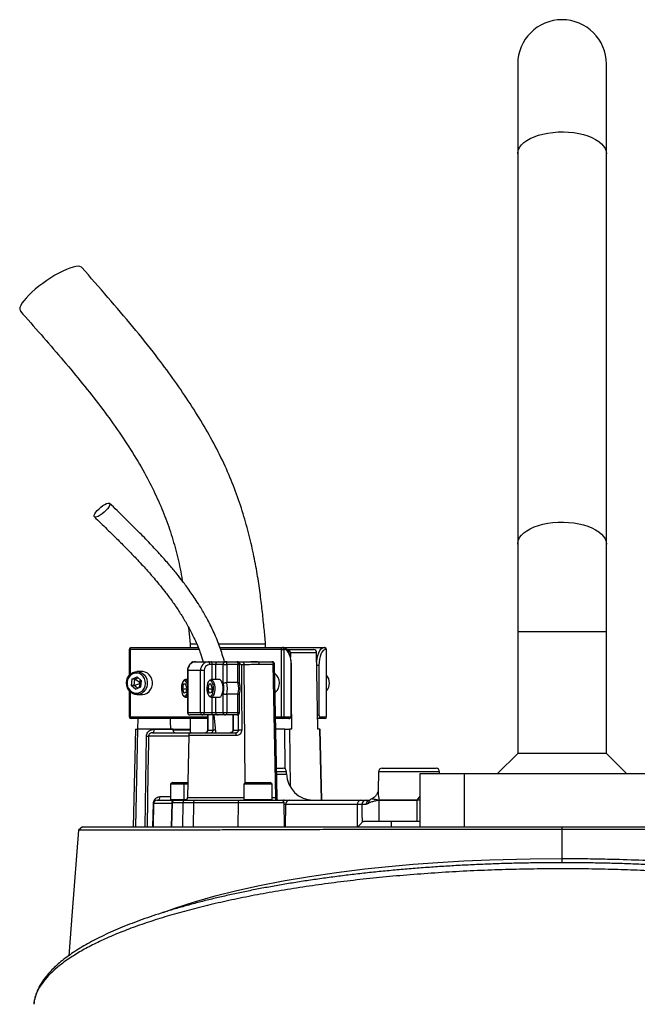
# Model space of a CAD drawing. Header units: millimetres. Extents: x 1339 to 2677, y 253 to 3684.
# Tile 13 of 14: x 1608 to 1956, y 3128 to 3684. Entities that reach past the tile are written whole.
import ezdxf

# ---------------------------------------------------------------- set-up
doc = ezdxf.new("R2010")
doc.units = ezdxf.units.MM

msp = doc.modelspace()

# ---------------------------------------------------------------- linework, layer by layer
at = {"color": 7, "linetype": 'Continuous', "lineweight": 25}
for p, q in [((1888.57, 3658.51), (1888.57, 3607.91)), ((1938.57, 3607.91), (1938.57, 3658.51)), ((1888.57, 3607.91), (1888.57, 3387.91)), ((1938.57, 3387.91), (1938.57, 3607.91)), ((1888.57, 3387.91), (1888.57, 3338.51)), ((1938.57, 3338.51), (1938.57, 3387.91)), ((1702.94, 3341.04), (1703.96, 3331.51)), ((1888.57, 3338.51), (1888.57, 3269.82)), ((1938.57, 3269.82), (1938.57, 3338.51)), ((1703.96, 3331.51), (1703.96, 3329.51)), ((1707.52, 3331.51), (1703.96, 3331.51)), ((1746.46, 3331.51), (1719.93, 3331.51)), ((1746.46, 3329.51), (1746.46, 3331.51)), ((1669.57, 3328.51), (1669.57, 3313.91)), ((1670.57, 3329.51), (1708.41, 3329.51)), ((1720.76, 3329.51), (1755.76, 3329.51)), ((1755.34, 3328.51), (1756.67, 3328.51)), ((1755.34, 3290.51), (1755.34, 3328.51)), ((1755.76, 3329.51), (1756.18, 3329.51)), ((1756.18, 3329.51), (1779.43, 3329.51)), ((1756.67, 3328.51), (1756.67, 3290.51)), ((1757.09, 3328.51), (1756.67, 3328.51)), ((1758.63, 3328.51), (1758.33, 3328.51)), ((1758.63, 3328.51), (1773.42, 3328.51)), ((1760.44, 3326.54), (1760.48, 3324.06)), ((1775.23, 3326.54), (1760.44, 3326.54)), ((1775.91, 3283.51), (1775.23, 3326.54)), ((1779.43, 3329.51), (1779.85, 3329.51)), ((1780.76, 3328.51), (1780.33, 3328.51)), ((1780.76, 3290.51), (1780.76, 3328.51)), ((1780.85, 3290.51), (1780.85, 3328.51)), ((1705.7, 3321.51), (1707.12, 3321.51)), ((1707.12, 3321.51), (1714.3, 3321.51)), ((1714.3, 3321.51), (1715.66, 3321.51)), ((1716.29, 3320.01), (1714.93, 3320.01)), ((1715.66, 3321.51), (1719.65, 3321.51)), ((1718.29, 3320.01), (1716.29, 3320.01)), ((1722.51, 3320.01), (1718.29, 3320.01)), ((1719.65, 3321.51), (1723.87, 3321.51)), ((1722.51, 3309.33), (1722.51, 3320.01)), ((1722.51, 3320.01), (1724.51, 3320.01)), ((1723.87, 3321.51), (1730.22, 3321.51)), ((1724.51, 3320.01), (1724.51, 3309.82)), ((1730.85, 3320.01), (1724.51, 3320.01)), ((1730.22, 3321.51), (1742.12, 3321.51)), ((1730.85, 3309.82), (1730.85, 3320.01)), ((1731.72, 3309.55), (1731.72, 3320.01)), ((1732.02, 3321.22), (1731.91, 3321.24)), ((1733.62, 3321.24), (1732.08, 3321.24)), ((1734.26, 3319.77), (1732.77, 3319.77)), ((1742.12, 3321.51), (1750.05, 3321.51)), ((1750.68, 3320.03), (1742.75, 3320.03)), ((1752.13, 3244.98), (1750.68, 3320.03)), ((1753, 3244.98), (1751.55, 3320.03)), ((1760.89, 3291.51), (1760.89, 3319.51)), ((1760.99, 3291.51), (1760.99, 3319.51)), ((1776.53, 3319.51), (1776.53, 3291.51)), ((1676.77, 3316.01), (1673.9, 3316.01)), ((1702.44, 3316.51), (1702.44, 3293.01)), ((1709.77, 3316.51), (1702.58, 3316.51)), ((1702.58, 3316.51), (1702.58, 3293.01)), ((1711.76, 3316.51), (1709.77, 3316.51)), ((1709.77, 3293.01), (1709.77, 3316.51)), ((1711.76, 3316.51), (1711.76, 3293.01)), ((1671.07, 3311.62), (1670.66, 3308.18)), ((1671.07, 3311.62), (1673.97, 3312.94)), ((1672.76, 3311.62), (1671.07, 3311.62)), ((1672.35, 3308.18), (1672.76, 3311.62)), ((1672.35, 3308.18), (1675.98, 3309.51)), ((1672.76, 3311.62), (1674.56, 3312.44)), ((1675.98, 3309.51), (1672.76, 3311.62)), ((1673.97, 3312.94), (1676.46, 3310.83)), ((1675.14, 3306.98), (1675.98, 3309.51)), ((1675.98, 3309.51), (1675.81, 3311.38)), ((1675.98, 3309.51), (1676.33, 3309.72)), ((1676.26, 3309.17), (1675.98, 3309.51)), ((1676.05, 3307.39), (1676.46, 3310.83)), ((1700.06, 3308.8), (1699.59, 3306.13)), ((1700.36, 3310.93), (1699.94, 3310.4)), ((1700.06, 3308.8), (1701.27, 3309.17)), ((1701.39, 3308.8), (1700.06, 3308.8)), ((1702.01, 3306.88), (1701.27, 3309.17)), ((1702.44, 3311.51), (1701.35, 3311.51)), ((1714.43, 3308.8), (1713.96, 3306.13)), ((1714.73, 3310.93), (1714.31, 3310.4)), ((1714.43, 3308.8), (1715.64, 3309.17)), ((1715.76, 3308.8), (1714.43, 3308.8)), ((1716.38, 3306.88), (1715.64, 3309.17)), ((1720.38, 3311.51), (1715.72, 3311.51)), ((1730.85, 3309.82), (1724.51, 3309.82)), ((1669.57, 3305.1), (1669.57, 3290.51)), ((1673.15, 3306.07), (1670.66, 3308.18)), ((1672.35, 3308.18), (1670.66, 3308.18)), ((1674.25, 3306.57), (1672.35, 3308.18)), ((1673.15, 3306.07), (1676.05, 3307.39)), ((1673.9, 3303.01), (1676.77, 3303.01)), ((1699.59, 3306.13), (1700.34, 3303.84)), ((1701.88, 3306.13), (1699.59, 3306.13)), ((1701.55, 3304.21), (1700.34, 3303.84)), ((1702.01, 3306.88), (1701.55, 3304.21)), ((1713.96, 3306.13), (1714.71, 3303.84)), ((1716.25, 3306.13), (1713.96, 3306.13)), ((1715.92, 3304.21), (1714.71, 3303.84)), ((1716.38, 3306.88), (1715.92, 3304.21)), ((1722.51, 3293.01), (1722.51, 3303.68)), ((1730.85, 3303.19), (1724.51, 3303.19)), ((1724.51, 3303.19), (1724.51, 3293.01)), ((1730.85, 3293.01), (1730.85, 3303.19)), ((1731.72, 3293.01), (1731.72, 3303.46)), ((1699.94, 3302.61), (1700.36, 3302.08)), ((1701.35, 3301.51), (1702.44, 3301.51)), ((1714.31, 3302.61), (1714.73, 3302.08)), ((1715.72, 3301.51), (1720.38, 3301.51)), ((1702.58, 3293.01), (1709.77, 3293.01)), ((1709.77, 3293.01), (1711.76, 3293.01)), ((1711.76, 3293.01), (1716.29, 3293.01)), ((1716.29, 3293.01), (1718.29, 3293.01)), ((1718.29, 3293.01), (1722.51, 3293.01)), ((1722.51, 3293.01), (1724.51, 3293.01)), ((1724.51, 3293.01), (1730.85, 3293.01)), ((1760.99, 3292.01), (1761.12, 3283.51)), ((1713.74, 3289.51), (1670.57, 3289.51)), ((1674.5, 3283.51), (1674.6, 3289.51)), ((1711.13, 3291.51), (1703.94, 3291.51)), ((1703.96, 3289.51), (1703.96, 3281.51)), ((1715.66, 3291.51), (1711.13, 3291.51)), ((1713.75, 3291.51), (1713.69, 3283.02)), ((1719.65, 3291.51), (1715.66, 3291.51)), ((1723.87, 3291.51), (1719.65, 3291.51)), ((1730.22, 3291.51), (1723.87, 3291.51)), ((1728.02, 3291.51), (1728.02, 3283.01)), ((1755.76, 3289.51), (1752.14, 3289.51)), ((1755.34, 3290.51), (1756.67, 3290.51)), ((1759.56, 3289.51), (1755.76, 3289.51)), ((1756.67, 3290.51), (1760.47, 3290.51)), ((1776.05, 3289.51), (1775.82, 3289.51)), ((1779.85, 3289.51), (1776.05, 3289.51)), ((1776.95, 3290.51), (1780.76, 3290.51)), ((1673.14, 3283.51), (1671.86, 3228.51)), ((1674.29, 3283.51), (1673.02, 3228.51)), ((1673.14, 3283.51), (1674.29, 3283.51)), ((1694.31, 3283.51), (1674.29, 3283.51)), ((1682.75, 3281.51), (1704.61, 3281.51)), ((1683.59, 3283.47), (1694.31, 3283.47)), ((1694.27, 3281.63), (1694.27, 3281.51)), ((1694.31, 3283.51), (1694.31, 3283.47)), ((1694.32, 3283.14), (1703.96, 3283.14)), ((1696.78, 3281.51), (1696.78, 3281.63)), ((1697.76, 3281.63), (1697.76, 3281.51)), ((1703.09, 3281.63), (1703.09, 3281.51)), ((1704.61, 3281.51), (1729.63, 3281.51)), ((1705.98, 3281.51), (1705.98, 3281.63)), ((1706.21, 3281.63), (1706.21, 3281.51)), ((1713.83, 3283.01), (1716.82, 3283.01)), ((1728.16, 3283.01), (1731.15, 3283.01)), ((1757.29, 3283.51), (1752.25, 3283.51)), ((1757.29, 3283.51), (1759.94, 3283.51)), ((1761.12, 3283.51), (1759.94, 3283.51)), ((1777.09, 3283.51), (1775.91, 3283.51)), ((1777.09, 3283.51), (1777.28, 3283.51)), ((1778.21, 3243.51), (1777.28, 3283.51)), ((1678.46, 3228.51), (1679.29, 3279.54)), ((1703.11, 3280.03), (1702.5, 3244.98)), ((1888.57, 3269.82), (1877.26, 3258.51)), ((1938.57, 3269.82), (1888.57, 3269.82)), ((1949.88, 3258.51), (1938.57, 3269.82)), ((1752.68, 3261.51), (1756.29, 3261.51)), ((1758.31, 3258.24), (1758.29, 3259.54)), ((1810.1, 3259.54), (1809.92, 3249.08)), ((1812.1, 3261.51), (1842.54, 3261.51)), ((1833.57, 3228.51), (1833.57, 3258.51)), ((1833.57, 3258.51), (1858.57, 3258.51)), ((1844.56, 3258.51), (1844.54, 3259.54)), ((1858.57, 3228.51), (1858.57, 3258.51)), ((1858.57, 3258.51), (1968.57, 3258.51)), ((1693.91, 3253.51), (1692.91, 3252.51)), ((1693.91, 3253.51), (1701.3, 3253.51)), ((1701.3, 3253.51), (1700.3, 3252.51)), ((1701.3, 3253.51), (1702.64, 3253.51)), ((1735.11, 3253.51), (1734.11, 3252.51)), ((1735.11, 3253.51), (1749.11, 3253.51)), ((1750.11, 3252.51), (1749.11, 3253.51)), ((1692.91, 3252.51), (1692.91, 3243.91)), ((1700.3, 3252.51), (1692.91, 3252.51)), ((1700.3, 3252.51), (1700.3, 3243.91)), ((1702.63, 3252.51), (1700.3, 3252.51)), ((1734.11, 3252.51), (1734.11, 3243.91)), ((1750.11, 3252.51), (1734.11, 3252.51)), ((1750.11, 3243.91), (1750.11, 3252.51)), ((1685.34, 3243.51), (1695.2, 3243.51)), ((1693.54, 3242.03), (1693.3, 3228.51)), ((1693.72, 3242.03), (1693.49, 3228.51)), ((1699.76, 3242.03), (1693.72, 3242.03)), ((1695.04, 3243.51), (1695.2, 3243.51)), ((1695.2, 3243.51), (1701.25, 3243.51)), ((1699.76, 3242.03), (1699.53, 3228.51)), ((1705.75, 3242.03), (1699.76, 3242.03)), ((1701.25, 3243.51), (1706.89, 3243.51)), ((1705.75, 3242.03), (1705.57, 3228.51)), ((1730.96, 3242.03), (1705.75, 3242.03)), ((1706.89, 3243.51), (1732.1, 3243.51)), ((1730.96, 3242.03), (1730.79, 3228.51)), ((1732.1, 3243.51), (1755.38, 3243.51)), ((1755.38, 3243.51), (1756.91, 3243.51)), ((1757.11, 3228.51), (1756.88, 3242.03)), ((1760.12, 3243.51), (1799.99, 3243.51)), ((1803.15, 3243.51), (1805.18, 3243.51)), ((1805.13, 3243.46), (1805.17, 3243.5)), ((1806.29, 3244.19), (1806.32, 3244.21)), ((1810.41, 3243.53), (1810.42, 3243.53)), ((1810.42, 3243.48), (1810.41, 3243.48)), ((1810.42, 3243.53), (1831.85, 3243.53)), ((1831.85, 3243.48), (1810.42, 3243.48)), ((1810.42, 3231.51), (1810.42, 3243.48)), ((1831.85, 3243.53), (1831.86, 3243.53)), ((1831.85, 3231.51), (1831.85, 3243.48)), ((1831.86, 3243.48), (1831.85, 3243.48)), ((1682.95, 3228.51), (1683.18, 3241.54)), ((1683.34, 3241.54), (1683.11, 3228.51)), ((1757.71, 3241.05), (1757.4, 3228.51)), ((1798.2, 3241.05), (1757.71, 3241.05)), ((1798.3, 3228.51), (1798.2, 3241.05)), ((1803.03, 3241.01), (1800.73, 3241.01)), ((1804.41, 3241.62), (1803.03, 3241.01)), ((1810.42, 3231.51), (1801.64, 3231.51)), ((1831.85, 3231.51), (1810.42, 3231.51)), ((1817.32, 3231.51), (1817.32, 3228.51)), ((1833.57, 3231.51), (1831.85, 3231.51)), ((1833.57, 3228.51), (1858.57, 3228.51)), ((1858.57, 3228.51), (1968.57, 3228.51)), ((1913.57, 3226.97), (1913.57, 3228.51)), ((1913.57, 3210.6), (1913.57, 3226.97)), ((1615.75, 3128.51), (1615.73, 3128.4))]:
    msp.add_line(p, q, dxfattribs=at)
at = {"color": 1, "linetype": 'Continuous', "lineweight": 25}
for p, q in [((1888.57, 3338.51), (1938.57, 3338.51)), ((1669.57, 3328.51), (1670.14, 3328.51)), ((1708.82, 3328.51), (1670.14, 3328.51)), ((1670.14, 3328.51), (1670.14, 3314.51)), ((1755.34, 3328.51), (1721.07, 3328.51)), ((1780.76, 3328.51), (1780.85, 3328.51)), ((1716.29, 3311.51), (1716.29, 3320.01)), ((1718.29, 3320.01), (1718.29, 3311.51)), ((1730.85, 3320.01), (1731.72, 3320.01)), ((1734.26, 3319.77), (1734.75, 3253.14)), ((1760.89, 3319.51), (1760.99, 3319.51)), ((1775.34, 3319.51), (1776.53, 3319.51)), ((1702.58, 3316.51), (1702.44, 3316.51)), ((1670.14, 3304.5), (1670.14, 3290.51)), ((1716.29, 3293.01), (1716.29, 3301.51)), ((1718.29, 3301.51), (1718.29, 3293.01)), ((1702.44, 3293.01), (1702.58, 3293.01)), ((1730.85, 3293.01), (1731.72, 3293.01)), ((1731.15, 3283.01), (1731.09, 3291.82)), ((1669.57, 3290.51), (1670.14, 3290.51)), ((1670.14, 3290.51), (1713.74, 3290.51)), ((1713.89, 3291.51), (1713.83, 3283.01)), ((1716.82, 3283.01), (1716.82, 3291.51)), ((1728.16, 3291.51), (1728.16, 3283.01)), ((1752.12, 3290.51), (1755.34, 3290.51)), ((1760.89, 3291.51), (1760.99, 3291.51)), ((1775.79, 3291.51), (1776.53, 3291.51)), ((1780.76, 3290.51), (1780.85, 3290.51)), ((1694.28, 3283.47), (1703.96, 3283.47)), ((1718.14, 3283.01), (1716.82, 3283.01)), ((1728.16, 3283.01), (1728.02, 3283.01)), ((1757.48, 3261.12), (1757.29, 3283.51)), ((1759.94, 3283.51), (1760.22, 3251.19)), ((1778.02, 3243.51), (1777.09, 3283.51)), ((1703.1, 3279.54), (1680.44, 3279.54)), ((1729.95, 3280.03), (1703.11, 3280.03)), ((1758.29, 3259.54), (1752.72, 3259.54)), ((1844.54, 3259.54), (1810.1, 3259.54)), ((1752.74, 3258.24), (1758.31, 3258.24)), ((1687.01, 3245.47), (1692.91, 3245.47)), ((1692.91, 3243.91), (1700.3, 3243.91)), ((1693.72, 3242.03), (1693.54, 3242.03)), ((1700.3, 3243.91), (1702.02, 3243.91)), ((1702.5, 3244.98), (1734.11, 3244.98)), ((1756.88, 3242.03), (1730.96, 3242.03)), ((1734.11, 3243.91), (1750.11, 3243.91)), ((1750.11, 3244.98), (1752.13, 3244.98)), ((1831.86, 3243.53), (1833.57, 3245.81)), ((1831.86, 3243.53), (1833.57, 3243.62)), ((1693.53, 3241.54), (1683.34, 3241.54)), ((1757.71, 3241.05), (1756.89, 3241.03))]:
    msp.add_line(p, q, dxfattribs=at)
at = {"color": 1, "linetype": 'Continuous', "lineweight": 25, "flags": 128}
for points in [[(1888.57, 3607.91), (1888.61, 3608.64), (1888.96, 3610.09), (1889.66, 3611.51), (1890.69, 3612.89), (1892.04, 3614.19), (1893.7, 3615.4), (1895.63, 3616.51), (1897.82, 3617.5), (1900.22, 3618.35), (1902.82, 3619.06), (1905.56, 3619.61), (1908.42, 3619.99), (1911.35, 3620.21), (1914.31, 3620.25), (1917.26, 3620.12), (1920.16, 3619.82), (1922.96, 3619.35), (1925.64, 3618.72), (1928.14, 3617.94), (1930.44, 3617.02), (1932.51, 3615.97), (1934.3, 3614.81), (1935.81, 3613.55), (1937, 3612.21), (1937.87, 3610.81), (1938.39, 3609.37), (1938.57, 3607.91)], [(1888.57, 3387.91), (1888.61, 3388.64), (1888.96, 3390.09), (1889.66, 3391.51), (1890.69, 3392.89), (1892.04, 3394.19), (1893.7, 3395.4), (1895.63, 3396.51), (1897.82, 3397.5), (1900.22, 3398.35), (1902.82, 3399.06), (1905.56, 3399.61), (1908.42, 3399.99), (1911.35, 3400.21), (1914.31, 3400.25), (1917.26, 3400.12), (1920.16, 3399.82), (1922.96, 3399.35), (1925.64, 3398.72), (1928.14, 3397.94), (1930.44, 3397.02), (1932.51, 3395.97), (1934.3, 3394.81), (1935.81, 3393.55), (1937, 3392.21), (1937.87, 3390.81), (1938.39, 3389.37), (1938.57, 3387.91)], [(1775.31, 3321.74), (1775.52, 3323.33), (1775.91, 3325.06), (1776.44, 3326.58), (1777.08, 3327.82), (1777.81, 3328.74), (1778.6, 3329.31), (1779.43, 3329.51)], [(1733.62, 3321.24), (1733.75, 3321.21), (1733.88, 3321.11), (1734.01, 3320.94), (1734.11, 3320.7), (1734.19, 3320.42), (1734.24, 3320.1), (1734.26, 3319.77)], [(1776.05, 3289.51), (1775.88, 3289.54), (1775.82, 3289.58)], [(1688.77, 3180.17), (1695.36, 3182.59), (1706.34, 3186.15), (1718.09, 3189.52), (1730.14, 3192.57), (1742.94, 3195.42), (1756.41, 3198.04), (1771.11, 3200.52), (1786.44, 3202.75), (1802.31, 3204.7), (1815.78, 3206.11), (1829.55, 3207.33), (1843.55, 3208.36), (1858.17, 3209.22), (1872.95, 3209.87), (1887.85, 3210.31), (1895.58, 3210.46), (1913.57, 3210.6), (1913.57, 3210.6), (1913.57, 3210.6)]]:
    msp.add_lwpolyline(points, dxfattribs=at)
at = {"color": 7, "linetype": 'Continuous', "lineweight": 25, "flags": 128}
for points in [[(1642.83, 3543.8), (1642.57, 3544.04), (1641.81, 3544.37), (1640.77, 3544.48), (1639.46, 3544.37), (1637.92, 3544.04), (1636.17, 3543.49), (1634.23, 3542.74), (1632.15, 3541.8), (1629.95, 3540.68), (1627.67, 3539.4), (1625.36, 3537.99), (1623.05, 3536.47), (1620.79, 3534.86), (1618.6, 3533.2), (1616.53, 3531.51), (1614.62, 3529.81), (1612.89, 3528.15), (1611.38, 3526.54), (1610.11, 3525.02), (1609.1, 3523.61), (1608.38, 3522.33), (1607.95, 3521.21), (1607.82, 3520.27), (1607.99, 3519.52), (1608.19, 3519.21)], [(1650.5, 3403.02), (1650.01, 3403.14), (1649.79, 3403.51), (1649.85, 3404.1), (1650.18, 3404.87), (1650.77, 3405.78), (1651.58, 3406.77), (1652.55, 3407.77), (1653.63, 3408.72), (1654.75, 3409.57), (1655.84, 3410.26), (1656.82, 3410.74), (1657.64, 3410.99), (1658.25, 3410.99), (1658.61, 3410.74), (1658.69, 3410.26), (1658.49, 3409.57), (1658.03, 3408.72), (1657.33, 3407.77), (1656.43, 3406.77), (1655.39, 3405.78), (1654.28, 3404.87), (1653.17, 3404.1), (1652.13, 3403.51), (1651.22, 3403.14), (1650.5, 3403.02)], [(1670.14, 3328.51), (1670.15, 3328.7), (1670.18, 3328.89), (1670.22, 3329.06), (1670.27, 3329.21), (1670.33, 3329.34), (1670.41, 3329.43), (1670.48, 3329.49), (1670.57, 3329.51)], [(1755.34, 3328.51), (1755.35, 3328.7), (1755.37, 3328.89), (1755.41, 3329.06), (1755.46, 3329.21), (1755.53, 3329.34), (1755.6, 3329.43), (1755.68, 3329.49), (1755.76, 3329.51)], [(1760.89, 3319.51), (1760.82, 3321.26), (1760.6, 3322.95), (1760.25, 3324.51), (1759.78, 3325.87), (1759.2, 3326.99), (1758.54, 3327.82), (1757.83, 3328.33), (1757.09, 3328.51)], [(1780.33, 3328.51), (1779.59, 3328.33), (1778.88, 3327.82), (1778.22, 3326.99), (1777.64, 3325.87), (1777.17, 3324.51), (1776.82, 3322.95), (1776.6, 3321.26), (1776.53, 3319.51)], [(1714.93, 3320.01), (1714.92, 3320.3), (1714.89, 3320.58), (1714.83, 3320.84), (1714.75, 3321.07), (1714.65, 3321.25), (1714.54, 3321.39), (1714.42, 3321.48), (1714.3, 3321.51)], [(1716.29, 3320.01), (1716.28, 3320.3), (1716.24, 3320.58), (1716.19, 3320.84), (1716.11, 3321.07), (1716.01, 3321.25), (1715.9, 3321.39), (1715.78, 3321.48), (1715.66, 3321.51)], [(1723.87, 3321.51), (1724, 3321.48), (1724.11, 3321.39), (1724.22, 3321.25), (1724.32, 3321.07), (1724.4, 3320.84), (1724.46, 3320.58), (1724.49, 3320.3), (1724.51, 3320.01)], [(1730.22, 3321.51), (1730.34, 3321.48), (1730.46, 3321.39), (1730.57, 3321.25), (1730.66, 3321.07), (1730.74, 3320.84), (1730.8, 3320.58), (1730.84, 3320.3), (1730.85, 3320.01)], [(1732.77, 3319.77), (1732.79, 3316.77), (1732.88, 3304.77), (1733.04, 3283.03)], [(1742.12, 3321.51), (1742.24, 3321.48), (1742.36, 3321.39), (1742.46, 3321.26), (1742.56, 3321.08), (1742.64, 3320.85), (1742.7, 3320.6), (1742.74, 3320.32), (1742.75, 3320.03)], [(1750.05, 3321.51), (1750.17, 3321.48), (1750.29, 3321.39), (1750.4, 3321.26), (1750.49, 3321.08), (1750.57, 3320.85), (1750.63, 3320.6), (1750.67, 3320.32), (1750.68, 3320.03)], [(1671.65, 3315.51), (1672.97, 3315.92), (1674.33, 3315.99), (1675.68, 3315.7), (1676.92, 3315.08), (1678.01, 3314.16), (1678.87, 3312.99), (1679.47, 3311.63), (1679.76, 3310.16), (1679.74, 3308.65), (1679.4, 3307.19), (1678.77, 3305.85), (1677.88, 3304.71), (1676.77, 3303.83), (1675.5, 3303.25), (1674.15, 3303.01), (1672.79, 3303.12), (1671.48, 3303.58), (1670.31, 3304.35), (1669.33, 3305.4), (1668.59, 3306.68), (1668.15, 3308.1), (1668.01, 3309.61), (1668.19, 3311.1), (1668.68, 3312.51), (1669.45, 3313.76), (1670.45, 3314.78), (1671.65, 3315.51)], [(1671.59, 3314.77), (1670.46, 3314.07), (1669.53, 3313.07), (1668.85, 3311.86), (1668.47, 3310.49), (1668.41, 3309.06), (1668.67, 3307.66), (1669.24, 3306.38), (1670.08, 3305.29), (1671.14, 3304.47), (1672.35, 3303.96), (1673.64, 3303.81), (1674.92, 3304.01), (1676.12, 3304.55), (1677.15, 3305.41), (1677.96, 3306.52), (1678.5, 3307.82), (1678.72, 3309.23), (1678.62, 3310.66), (1678.2, 3312.01), (1677.49, 3313.2), (1676.54, 3314.17), (1675.39, 3314.84), (1674.13, 3315.17), (1672.84, 3315.15), (1671.59, 3314.77)], [(1676.77, 3303.01), (1677.02, 3303.01), (1678.38, 3303.25), (1679.64, 3303.83), (1680.75, 3304.71), (1681.64, 3305.85), (1682.28, 3307.19), (1682.61, 3308.65), (1682.63, 3310.16), (1682.34, 3311.63), (1681.74, 3312.99), (1680.88, 3314.16), (1679.8, 3315.08), (1678.55, 3315.7), (1677.21, 3315.99), (1676.77, 3316.01)], [(1702.44, 3308.58), (1702.17, 3309.5), (1701.75, 3310.29), (1701.26, 3310.77), (1700.74, 3310.9), (1700.22, 3310.68), (1699.74, 3310.12), (1699.36, 3309.27), (1699.09, 3308.19), (1698.96, 3306.98), (1698.97, 3305.73), (1699.14, 3304.54), (1699.44, 3303.51), (1699.85, 3302.72), (1700.34, 3302.24), (1700.87, 3302.11), (1701.39, 3302.33), (1701.86, 3302.89), (1702.25, 3303.74), (1702.44, 3304.43)], [(1716.89, 3304.82), (1717.02, 3306.03), (1717, 3307.29), (1716.84, 3308.47), (1716.53, 3309.5), (1716.12, 3310.29), (1715.63, 3310.77), (1715.11, 3310.9), (1714.59, 3310.68), (1714.11, 3310.12), (1713.73, 3309.27), (1713.46, 3308.19), (1713.32, 3306.98), (1713.34, 3305.73), (1713.51, 3304.54), (1713.81, 3303.51), (1714.22, 3302.72), (1714.71, 3302.24), (1715.24, 3302.11), (1715.76, 3302.33), (1716.23, 3302.89), (1716.62, 3303.74), (1716.89, 3304.82)], [(1714.73, 3310.93), (1715.25, 3311.38), (1715.83, 3311.5), (1716.39, 3311.24), (1716.91, 3310.64), (1717.33, 3309.73), (1717.64, 3308.57), (1717.81, 3307.27), (1717.81, 3305.91), (1717.67, 3304.59)], [(1722.34, 3304.59), (1722.48, 3305.91), (1722.47, 3307.27), (1722.31, 3308.57), (1722, 3309.73), (1721.57, 3310.64), (1721.06, 3311.24), (1720.49, 3311.5), (1720.38, 3311.51)], [(1717.67, 3304.59), (1717.38, 3303.42), (1716.96, 3302.47), (1716.46, 3301.82), (1715.9, 3301.52), (1715.32, 3301.59), (1714.78, 3302.03), (1714.73, 3302.08)], [(1720.38, 3301.51), (1720.56, 3301.52), (1721.13, 3301.82), (1721.63, 3302.47), (1722.05, 3303.42), (1722.34, 3304.59)], [(1702.44, 3302.23), (1702.09, 3301.82), (1701.53, 3301.52), (1700.95, 3301.59), (1700.41, 3302.03), (1700.36, 3302.08)], [(1711.76, 3293.01), (1711.75, 3292.71), (1711.71, 3292.43), (1711.65, 3292.17), (1711.58, 3291.94), (1711.48, 3291.76), (1711.37, 3291.62), (1711.25, 3291.53), (1711.13, 3291.51)], [(1716.29, 3293.01), (1716.28, 3292.71), (1716.24, 3292.43), (1716.19, 3292.17), (1716.11, 3291.94), (1716.01, 3291.76), (1715.9, 3291.62), (1715.78, 3291.53), (1715.66, 3291.51)], [(1724.51, 3293.01), (1724.49, 3292.71), (1724.46, 3292.43), (1724.4, 3292.17), (1724.32, 3291.94), (1724.22, 3291.76), (1724.11, 3291.62), (1724, 3291.53), (1723.87, 3291.51)], [(1730.85, 3293.01), (1730.84, 3292.71), (1730.8, 3292.43), (1730.74, 3292.17), (1730.66, 3291.94), (1730.57, 3291.76), (1730.46, 3291.62), (1730.34, 3291.53), (1730.22, 3291.51)], [(1670.57, 3289.51), (1670.48, 3289.52), (1670.41, 3289.58), (1670.33, 3289.67), (1670.27, 3289.8), (1670.22, 3289.95), (1670.18, 3290.12), (1670.15, 3290.31), (1670.14, 3290.51)], [(1692.95, 3283.51), (1692.87, 3287.92), (1692.84, 3289.51)], [(1755.76, 3289.51), (1755.68, 3289.52), (1755.6, 3289.58), (1755.53, 3289.67), (1755.46, 3289.8), (1755.41, 3289.95), (1755.37, 3290.12), (1755.35, 3290.31), (1755.34, 3290.51)], [(1760.47, 3290.51), (1760.55, 3290.52), (1760.63, 3290.58), (1760.7, 3290.67), (1760.77, 3290.8), (1760.82, 3290.95), (1760.86, 3291.12), (1760.88, 3291.31), (1760.89, 3291.51)], [(1776.53, 3291.51), (1776.54, 3291.31), (1776.56, 3291.12), (1776.6, 3290.95), (1776.65, 3290.8), (1776.72, 3290.67), (1776.79, 3290.58), (1776.87, 3290.52), (1776.95, 3290.51)], [(1683.59, 3283.47), (1683.57, 3283.09), (1683.52, 3282.72), (1683.44, 3282.38), (1683.34, 3282.08), (1683.21, 3281.84), (1683.07, 3281.65), (1682.91, 3281.54), (1682.75, 3281.51)], [(1680.44, 3279.54), (1680.37, 3275.54), (1680.11, 3259.54), (1679.61, 3228.51)], [(1800.73, 3241.01), (1800.78, 3236.1), (1800.83, 3231)], [(1640.92, 3226.51), (1637.38, 3180.69), (1635.46, 3155.8)], [(1643.24, 3228.51), (1642.08, 3227.51), (1640.92, 3226.51)]]:
    msp.add_lwpolyline(points, dxfattribs=at)
at = {"color": 7, "linetype": 'Continuous', "lineweight": 25}
for centre, radius, start, end in [((1913.57, 3658.51), 25, 0, 180), ((1670.57, 3328.51), 1, 90, 180), ((1755.71, 3328.55), 0.956, 357.3199, 87.0565), ((1756.13, 3328.55), 0.956, 357.319, 87.0574), ((1758.53, 3326.6), 1.91, 358.2592, 87.1108), ((1773.32, 3326.6), 1.91, 358.259, 87.111), ((1779.38, 3328.55), 0.956, 357.3199, 87.0565), ((1779.85, 3328.51), 1, 0, 90), ((1779.8, 3328.55), 0.956, 357.3199, 87.0574), ((1707.36, 3316.73), 4.78, 92.955, 182.6739), ((1705.7, 3320.01), 1.5, 90, 161.7131), ((1714.55, 3316.73), 4.78, 92.9548, 182.6739), ((1715.11, 3316.66), 3.35, 92.9482, 182.6789), ((1719.72, 3320.07), 1.44, 92.9548, 182.6775), ((1723.95, 3320.07), 1.44, 92.9554, 182.6769), ((1730.22, 3320.01), 1.5, 0, 90), ((1750.05, 3320.01), 1.5, 1.106, 90), ((1747.44, 3309.5), 6.85, 310.1438, 52.0683), ((1701.36, 3310.29), 1.19, 24.5787, 147.3201), ((1713.43, 3306.51), 9.52, 342.7102, 17.2898), ((1711.87, 3306.51), 13.07, 345.2947, 14.7053), ((1718.21, 3306.51), 13.07, 345.2947, 14.7053), ((1775.46, 3309.51), 6.96, 320.7643, 39.2357), ((1703.94, 3293.01), 1.5, 180, 270), ((1704.02, 3292.94), 1.43, 177.3265, 267.0502), ((1711.2, 3292.94), 1.43, 177.3265, 267.0502), ((1719.72, 3292.94), 1.43, 177.3259, 267.0508), ((1723.95, 3292.94), 1.43, 177.3265, 267.0502), ((1730.22, 3293.01), 1.5, 270, 0), ((1670.57, 3290.51), 1, 180, 270), ((1755.71, 3290.46), 0.957, 272.9515, 2.6721), ((1759.51, 3290.46), 0.957, 272.9515, 2.6721), ((1776, 3290.46), 0.957, 272.9506, 2.6721), ((1779.85, 3290.51), 1, 270, 0), ((1779.8, 3290.46), 0.957, 272.9506, 2.6721), ((1704.61, 3280.01), 1.5, 90, 179), ((1728, 3280.38), 1.98, 349.9379, 34.6806), ((1732.97, 3220.23), 62.8, 89.9307, 91.6573), ((1679.86, 3307.73), 28.19, 268.8386, 271.1614), ((1756.29, 3259.51), 2, 1, 90), ((1812.1, 3259.51), 2, 90, 179), ((1842.54, 3259.51), 2, 1, 90), ((1773.31, 3258.51), 15, 181, 270), ((1685.34, 3241.51), 2, 90, 179), ((1685.16, 3245.35), 1.85, 275.411, 3.735), ((1693.31, 3243.91), 0.4, 180, 270), ((1695.04, 3242.01), 1.5, 90, 179), ((1695.21, 3242.02), 1.49, 90.3472, 179.372), ((1701.25, 3242.02), 1.49, 90.3477, 179.3708), ((1700.7, 3243.91), 0.4, 180, 270), ((1701, 3245.01), 1.5, 270, 359), ((1707.09, 3242.17), 1.35, 98.8875, 186.0352), ((1726.07, 3243.48), 2.5, 179, 180), ((1732.35, 3243.48), 3.65, 179.3056, 179.99), ((1732.31, 3242.17), 1.35, 98.8875, 186.0352), ((1734.51, 3243.91), 0.4, 180, 270), ((1749.71, 3243.91), 0.4, 270, 0), ((1755.38, 3242.01), 1.5, 1, 90), ((1760.17, 3241.05), 2.45, 91.0574, 180.0668), ((1800.41, 3241.33), 2.22, 100.9135, 187.1413), ((1803.19, 3241.05), 2.46, 91.0084, 180.9789), ((1813.04, 3243.52), 2.63, 179.8666, 180.8182), ((1813.11, 3243.48), 2.7, 179.0477, 179.9739), ((1819.31, 3243.48), 12.54, 0.0275, 0.2269), ((1822.94, 3243.96), 8.94, 356.9175, 357.1976), ((1683.26, 3245.42), 3.88, 268.8144, 271.1856)]:
    msp.add_arc(centre, radius, start, end, dxfattribs=at)
at = {"color": 1, "linetype": 'Continuous', "lineweight": 25}
for centre, radius, start, end in [((1705.74, 3320.14), 1.37, 91.5951, 160.7575), ((1751.16, 3305.72), 14.32, 88.4563, 91.9223), ((1713.8, 3283.61), 0.604, 258.9398, 272.3195), ((1752.61, 3230.31), 14.67, 88.4827, 91.8644), ((1756.93, 3242.13), 1.37, 90.8363, 123.5459), ((1805.5, 3241.04), 2.47, 97.5835, 180.8957), ((1806.7, 3241.78), 2.3, 133.1188, 183.9919)]:
    msp.add_arc(centre, radius, start, end, dxfattribs=at)
at = {"color": 7, "linetype": 'Continuous', "lineweight": 25}
msp.add_ellipse((1751.99, 3245.01), major_axis=(-0.05, 1.5), ratio=0.095736, start_param=3.138413, end_param=4.691756, dxfattribs=at)
for points, knots in [([(1746.46, 3331.51), (1746.19, 3334.38), (1745.62, 3340.32), (1744.67, 3349.55), (1743.5, 3359.4), (1741.98, 3369.95), (1739.93, 3381.14), (1737.24, 3392.93), (1733.83, 3405.18), (1729.6, 3417.77), (1724.36, 3430.52), (1718.1, 3443.31), (1710.89, 3456.08), (1702.89, 3468.8), (1694.16, 3481.46), (1683.75, 3495.42), (1671.54, 3510.63), (1657.46, 3527.16), (1647.77, 3538.19), (1642.84, 3543.8)], [0, 0, 0, 0, 0.035033, 0.072491, 0.112581, 0.155605, 0.201983, 0.250951, 0.302911, 0.357303, 0.413504, 0.472423, 0.533129, 0.5956, 0.659785, 0.725638, 0.814225, 0.905507, 1, 1, 1, 1]), ([(1608.19, 3519.21), (1612.09, 3514.79), (1619.79, 3506.05), (1631.1, 3492.99), (1641.93, 3480.05), (1652.16, 3467.18), (1661.67, 3454.29), (1670.38, 3441.33), (1677.86, 3428.77), (1684.13, 3416.67), (1689.21, 3405.07), (1693.39, 3393.35), (1696.68, 3381.41), (1698.61, 3372.66), (1699.35, 3367.87), (1699.45, 3367.2)], [0, 0, 0, 0, 0.099761, 0.19744, 0.292618, 0.385025, 0.474683, 0.561744, 0.646264, 0.71788, 0.787169, 0.854645, 0.921519, 0.988919, 1, 1, 1, 1]), ([(1723.31, 3321.43), (1722.48, 3324.22), (1720.81, 3329.84), (1717.56, 3337.65), (1714.09, 3344.71), (1710.88, 3350.42), (1708.06, 3354.99), (1705.69, 3358.59), (1703.56, 3361.65), (1701.62, 3364.34), (1699.3, 3367.43), (1696.23, 3371.33), (1692.11, 3376.29), (1687.11, 3381.96), (1681.23, 3388.28), (1674.45, 3395.24), (1666.79, 3402.84), (1661.37, 3408.09), (1658.53, 3410.84)], [0, 0, 0, 0, 0.075997, 0.152796, 0.221926, 0.28324, 0.326589, 0.364842, 0.39805, 0.426276, 0.453719, 0.501609, 0.559707, 0.627911, 0.706081, 0.794117, 0.892055, 1, 1, 1, 1]), ([(1649.94, 3403.2), (1652.29, 3400.92), (1656.74, 3396.61), (1663.02, 3390.46), (1668.5, 3384.94), (1672.93, 3380.34), (1676.43, 3376.6), (1679.11, 3373.66), (1681.44, 3371.04), (1683.81, 3368.3), (1686.52, 3365.06), (1689.77, 3361.01), (1693.39, 3356.2), (1697.01, 3350.99), (1700.51, 3345.46), (1703.8, 3339.67), (1706.97, 3333.2), (1709.56, 3327.09), (1710.81, 3323.03), (1711.29, 3321.46)], [0, 0, 0, 0, 0.096193, 0.182401, 0.258584, 0.324759, 0.369771, 0.408666, 0.441468, 0.472197, 0.514497, 0.564868, 0.623223, 0.689485, 0.748158, 0.811787, 0.880313, 0.953773, 1, 1, 1, 1]), ([(1760.99, 3319.51), (1760.98, 3319.81), (1760.97, 3320.71), (1760.85, 3322.17), (1760.57, 3323.83), (1760.16, 3325.36), (1759.62, 3326.72), (1758.95, 3327.88), (1758.19, 3328.74), (1757.36, 3329.28), (1756.67, 3329.49), (1756.28, 3329.5), (1756.18, 3329.51)], [0, 0, 0, 0, 0.060934, 0.176768, 0.293022, 0.409959, 0.528103, 0.648111, 0.770366, 0.872307, 0.967419, 1, 1, 1, 1]), ([(1707.12, 3321.51), (1706.86, 3321.49), (1706.22, 3321.46), (1705.22, 3321.13), (1704.22, 3320.49), (1703.39, 3319.6), (1702.79, 3318.52), (1702.49, 3317.46), (1702.46, 3316.77), (1702.44, 3316.51)], [0, 0, 0, 0, 0.1014668, 0.2592407, 0.4170198, 0.5755463, 0.7353868, 0.8967106, 1, 1, 1, 1]), ([(1724.62, 3321.55), (1724.28, 3321.55), (1723.83, 3321.56), (1723.39, 3321.54), (1723.28, 3321.53)], [0, 0, 0, 0, 0.746237, 1, 1, 1, 1]), ([(1731.83, 3321.19), (1731.67, 3321.13), (1731.5, 3321.08), (1731.36, 3320.96), (1731.35, 3320.95)], [0, 0, 0, 0, 0.9282, 1, 1, 1, 1]), ([(1731.83, 3321.2), (1731.79, 3321.18), (1731.68, 3321.15), (1731.6, 3320.96), (1731.54, 3320.85)], [0, 0, 0, 0, 0.362044, 1, 1, 1, 1]), ([(1731.54, 3320.85), (1731.65, 3320.76), (1731.98, 3320.51), (1732.4, 3320.13), (1732.69, 3319.85), (1732.77, 3319.77), (1732.77, 3319.77)], [0, 0, 0, 0, 0.266431, 0.785924, 0.995194, 1, 1, 1, 1]), ([(1741.94, 3321.49), (1741.52, 3321.49), (1739.97, 3321.5), (1737.19, 3321.32), (1734.85, 3321.28), (1733.62, 3321.25)], [0, 0, 0, 0, 0.15245, 0.555608, 1, 1, 1, 1]), ([(1742.75, 3320.03), (1741.33, 3319.98), (1738.5, 3319.88), (1735.67, 3319.81), (1734.26, 3319.77)], [0, 0, 0, 0, 0.500034, 1, 1, 1, 1]), ([(1722.51, 3309.33), (1722.51, 3309.34), (1722.57, 3309.38), (1722.73, 3309.49), (1723.09, 3309.62), (1723.55, 3309.73), (1724.04, 3309.81), (1724.35, 3309.82), (1724.51, 3309.82)], [0, 0, 0, 0, 0.004038, 0.17613, 0.390041, 0.595595, 0.797735, 1, 1, 1, 1]), ([(1730.85, 3309.82), (1730.99, 3309.82), (1731.28, 3309.81), (1731.56, 3309.73), (1731.7, 3309.65), (1731.7, 3309.59), (1731.7, 3309.58)], [0, 0, 0, 0, 0.304251, 0.60831, 0.917501, 1, 1, 1, 1]), ([(1731.7, 3303.43), (1731.74, 3303.54), (1731.9, 3304.05), (1732.07, 3305.04), (1732.17, 3306.4), (1732.1, 3307.75), (1731.93, 3308.83), (1731.76, 3309.4), (1731.7, 3309.58)], [0, 0, 0, 0, 0.0633775, 0.2759556, 0.4843013, 0.6913859, 0.9000602, 1, 1, 1, 1]), ([(1722.51, 3303.68), (1722.51, 3303.68), (1722.57, 3303.63), (1722.73, 3303.53), (1723.09, 3303.39), (1723.55, 3303.28), (1724.04, 3303.2), (1724.35, 3303.19), (1724.51, 3303.19)], [0, 0, 0, 0, 0.00407, 0.176161, 0.390042, 0.595594, 0.797732, 1, 1, 1, 1]), ([(1730.85, 3303.19), (1730.99, 3303.19), (1731.28, 3303.2), (1731.56, 3303.28), (1731.7, 3303.36), (1731.7, 3303.42), (1731.7, 3303.43)], [0, 0, 0, 0, 0.3052477, 0.610296, 0.9204928, 1, 1, 1, 1]), ([(1717.24, 3291.49), (1717.53, 3289.07), (1717.93, 3285.74), (1718.2, 3282.4), (1718.27, 3281.51)], [0, 0, 0, 0, 0.730604, 1, 1, 1, 1]), ([(1759.56, 3289.51), (1759.73, 3289.53), (1760.03, 3289.56), (1760.4, 3289.81), (1760.67, 3290.15), (1760.89, 3290.63), (1760.98, 3291.12), (1760.99, 3291.43), (1760.99, 3291.51)], [0, 0, 0, 0, 0.179094, 0.327689, 0.480615, 0.669411, 0.925132, 1, 1, 1, 1]), ([(1679.29, 3279.54), (1679.34, 3279.94), (1679.42, 3280.74), (1680.02, 3281.81), (1680.89, 3282.68), (1682.12, 3283.33), (1683.07, 3283.42), (1683.59, 3283.47)], [0, 0, 0, 0, 0.176212, 0.3520391, 0.536556, 0.7459532, 1, 1, 1, 1]), ([(1682.75, 3281.51), (1682.46, 3281.48), (1681.96, 3281.44), (1681.31, 3281.12), (1680.83, 3280.7), (1680.54, 3280.2), (1680.45, 3279.79), (1680.44, 3279.59), (1680.44, 3279.54)], [0, 0, 0, 0, 0.289257, 0.512831, 0.694017, 0.851615, 0.964157, 1, 1, 1, 1]), ([(1694.31, 3283.47), (1694.32, 3283.37), (1694.33, 3283.25), (1694.36, 3283.15), (1694.37, 3283.14)], [0, 0, 0, 0, 0.87047, 1, 1, 1, 1]), ([(1695.37, 3281.51), (1695.19, 3281.54), (1694.9, 3281.61), (1694.6, 3282.07), (1694.44, 3282.57), (1694.38, 3282.95), (1694.37, 3283.13), (1694.37, 3283.14)], [0, 0, 0, 0, 0.399742, 0.646734, 0.839654, 0.995675, 1, 1, 1, 1]), ([(1696.33, 3281.51), (1696.46, 3281.51), (1696.71, 3281.51), (1696.82, 3281.51), (1696.78, 3281.51), (1696.78, 3281.51)], [0, 0, 0, 0, 0.496414, 0.993233, 1, 1, 1, 1]), ([(1712.63, 3281.51), (1712.76, 3281.52), (1712.99, 3281.55), (1713.36, 3281.81), (1713.64, 3282.19), (1713.8, 3282.61), (1713.82, 3282.89), (1713.83, 3283.01)], [0, 0, 0, 0, 0.223258, 0.440274, 0.650457, 0.858466, 1, 1, 1, 1]), ([(1713.67, 3283.02), (1713.67, 3282.9), (1713.67, 3282.61), (1713.51, 3282.18), (1713.25, 3281.8), (1712.94, 3281.57), (1712.73, 3281.5), (1712.65, 3281.51), (1712.64, 3281.51)], [0, 0, 0, 0, 0.122, 0.307201, 0.498025, 0.699574, 0.92596, 1, 1, 1, 1]), ([(1715.75, 3281.51), (1715.85, 3281.52), (1716.05, 3281.55), (1716.39, 3281.81), (1716.65, 3282.19), (1716.8, 3282.62), (1716.81, 3282.89), (1716.82, 3283.01)], [0, 0, 0, 0, 0.235679, 0.458409, 0.665141, 0.86588, 1, 1, 1, 1]), ([(1728.01, 3283.01), (1728, 3282.85), (1727.98, 3282.52), (1727.75, 3282.07), (1727.38, 3281.72), (1726.94, 3281.52), (1726.62, 3281.53), (1726.51, 3281.53)], [0, 0, 0, 0, 0.191755, 0.399306, 0.615378, 0.859124, 1, 1, 1, 1]), ([(1728.16, 3283.01), (1728.14, 3282.84), (1728.11, 3282.5), (1727.85, 3282.05), (1727.45, 3281.72), (1726.97, 3281.53), (1726.65, 3281.51), (1726.51, 3281.51)], [0, 0, 0, 0, 0.2009306, 0.4031504, 0.6091242, 0.8241735, 1, 1, 1, 1]), ([(1731.15, 3283.01), (1731.14, 3282.84), (1731.11, 3282.5), (1730.87, 3282.05), (1730.49, 3281.71), (1730.05, 3281.53), (1729.75, 3281.51), (1729.63, 3281.51)], [0, 0, 0, 0, 0.208875, 0.418084, 0.628449, 0.842726, 1, 1, 1, 1]), ([(1729.95, 3280.03), (1730.2, 3280.05), (1730.79, 3280.09), (1731.66, 3280.45), (1732.43, 3281.12), (1732.95, 3282.02), (1733.01, 3282.7), (1733.04, 3283.03)], [0, 0, 0, 0, 0.156438, 0.373186, 0.586056, 0.794638, 1, 1, 1, 1]), ([(1809.9, 3249.11), (1809.9, 3249.03), (1809.9, 3248.85), (1809.77, 3248.16), (1809.48, 3247.39), (1808.96, 3246.49), (1808.23, 3245.58), (1807.39, 3244.8), (1806.6, 3244.39), (1806.27, 3244.22)], [0, 0, 0, 0, 0.113435, 0.283329, 0.457187, 0.577048, 0.697586, 0.872857, 1, 1, 1, 1]), ([(1683.18, 3241.54), (1683.19, 3241.74), (1683.22, 3242.18), (1683.41, 3242.93), (1683.91, 3243.96), (1684.76, 3244.79), (1685.86, 3245.37), (1686.63, 3245.44), (1687.01, 3245.47)], [0, 0, 0, 0, 0.061674, 0.139104, 0.271151, 0.550446, 0.77524, 1, 1, 1, 1]), ([(1753.1, 3243.51), (1753.08, 3243.65), (1753.04, 3244.01), (1753.01, 3244.55), (1753, 3244.91), (1753, 3244.98)], [0, 0, 0, 0, 0.338961, 0.863634, 1, 1, 1, 1]), ([(1756.91, 3243.51), (1757.41, 3243.51), (1758.37, 3243.51), (1759.45, 3243.51), (1759.9, 3243.51), (1760.12, 3243.51)], [0, 0, 0, 0, 0.344764, 0.667701, 1, 1, 1, 1]), ([(1799.99, 3243.51), (1800.48, 3243.51), (1801.43, 3243.51), (1802.5, 3243.51), (1802.93, 3243.51), (1803.15, 3243.51)], [0, 0, 0, 0, 0.34461, 0.667621, 1, 1, 1, 1]), ([(1810.41, 3243.48), (1809.66, 3243.33), (1808.28, 3243.04), (1806.59, 3242.55), (1805.34, 3242.25), (1804.72, 3241.83), (1804.41, 3241.62)], [0, 0, 0, 0, 0.37583, 0.687572, 0.843984, 1, 1, 1, 1]), ([(1806.28, 3244.3), (1806.27, 3244.3), (1805.92, 3244.14), (1805.51, 3243.81), (1805.15, 3243.48), (1805.1, 3243.44)], [0, 0, 0, 0, 0.020503, 0.879977, 1, 1, 1, 1]), ([(1805.17, 3243.5), (1805.16, 3243.49), (1805.1, 3243.43), (1805.11, 3243.44), (1805.12, 3243.45)], [0, 0, 0, 0, 0.162849, 1, 1, 1, 1]), ([(1800.73, 3241.01), (1800.35, 3241.02), (1799.75, 3241.03), (1798.6, 3241.04), (1798.2, 3241.05)], [0, 0, 0, 0, 0.654597, 1, 1, 1, 1]), ([(1800.83, 3231), (1800.51, 3230.61), (1800.03, 3230.02), (1799.12, 3229.15), (1798.65, 3228.74), (1798.43, 3228.56), (1798.34, 3228.51), (1798.31, 3228.51), (1798.3, 3228.51)], [0, 0, 0, 0, 0.53612, 0.801929, 0.929335, 0.976903, 0.994958, 1, 1, 1, 1]), ([(1800.83, 3231), (1800.85, 3231.04), (1801.12, 3231.38), (1801.39, 3231.44), (1801.64, 3231.51)], [0, 0, 0, 0, 0.106562, 1, 1, 1, 1]), ([(1913.57, 3226.97), (1907.57, 3226.98), (1895.57, 3227), (1877.69, 3227.01), (1860.05, 3227.01), (1842.71, 3227), (1825.67, 3226.98), (1808.95, 3226.95), (1792.66, 3226.91), (1776.89, 3226.86), (1761.78, 3226.82), (1747.32, 3226.77), (1733.53, 3226.72), (1720.49, 3226.67), (1708.28, 3226.63), (1696.99, 3226.6), (1686.63, 3226.57), (1677.22, 3226.56), (1668.79, 3226.54), (1661.42, 3226.53), (1655.14, 3226.52), (1649.99, 3226.52), (1645.94, 3226.51), (1643.05, 3226.51), (1641.25, 3226.51), (1641.03, 3226.51), (1640.92, 3226.51)], [0, 0, 0, 0, 0.0420205, 0.0840044, 0.1256815, 0.1671684, 0.2086454, 0.2502904, 0.292219, 0.3339464, 0.3754644, 0.4169375, 0.4585515, 0.5004569, 0.542255, 0.5837957, 0.6252743, 0.6668592, 0.7087331, 0.7505814, 0.7921551, 0.83363, 0.8751751, 0.9170013, 0.9589035, 1, 1, 1, 1]), ([(1643.25, 3228.51), (1643.35, 3228.51), (1643.57, 3228.51), (1645.36, 3228.51), (1648.23, 3228.51), (1652.24, 3228.51), (1657.35, 3228.51), (1663.56, 3228.51), (1670.85, 3228.51), (1679.2, 3228.51), (1688.56, 3228.51), (1698.85, 3228.51), (1710.05, 3228.51), (1722.12, 3228.51), (1735.01, 3228.51), (1748.68, 3228.51), (1763.06, 3228.51), (1778.09, 3228.51), (1793.72, 3228.51), (1809.84, 3228.51), (1826.38, 3228.51), (1843.28, 3228.51), (1860.52, 3228.51), (1878.03, 3228.51), (1895.76, 3228.51), (1907.63, 3228.51), (1913.57, 3228.51)], [0, 0, 0, 0, 0.041363, 0.083074, 0.124837, 0.166393, 0.20786, 0.249412, 0.291167, 0.332871, 0.374705, 0.416316, 0.45786, 0.499514, 0.541226, 0.582828, 0.624501, 0.66628, 0.707946, 0.749681, 0.79128, 0.832762, 0.874304, 0.916228, 0.958065, 1, 1, 1, 1]), ([(1757.4, 3228.51), (1757.4, 3228.51), (1757.36, 3228.54), (1757.28, 3228.74), (1757.17, 3228.89), (1757.1, 3228.99)], [0, 0, 0, 0, 0.085939, 0.422961, 1, 1, 1, 1]), ([(1913.57, 3228.51), (1919.51, 3228.51), (1931.37, 3228.51), (1949.1, 3228.51), (1966.62, 3228.51), (1983.85, 3228.51), (2000.75, 3228.51), (2017.29, 3228.51), (2033.41, 3228.51), (2049.04, 3228.51), (2064.07, 3228.51), (2078.46, 3228.51), (2092.12, 3228.51), (2105.01, 3228.51), (2117.09, 3228.51), (2128.28, 3228.51), (2138.58, 3228.51), (2147.93, 3228.51), (2156.28, 3228.51), (2163.57, 3228.51), (2169.79, 3228.51), (2174.9, 3228.51), (2178.91, 3228.51), (2181.78, 3228.51), (2183.57, 3228.51), (2183.78, 3228.51), (2183.89, 3228.51)], [0, 0, 0, 0, 0.041935, 0.083772, 0.125695, 0.167233, 0.208714, 0.250317, 0.292047, 0.333714, 0.375497, 0.417164, 0.458766, 0.500482, 0.542132, 0.583675, 0.62529, 0.66712, 0.708823, 0.750582, 0.79213, 0.833596, 0.875156, 0.916915, 0.958625, 1, 1, 1, 1]), ([(2186.22, 3226.51), (2186.11, 3226.51), (2185.89, 3226.51), (2184.09, 3226.51), (2181.2, 3226.51), (2177.15, 3226.52), (2171.99, 3226.52), (2165.72, 3226.53), (2158.35, 3226.54), (2149.92, 3226.56), (2140.51, 3226.57), (2130.15, 3226.6), (2118.86, 3226.63), (2106.65, 3226.67), (2093.6, 3226.72), (2079.82, 3226.77), (2065.36, 3226.82), (2050.24, 3226.86), (2034.48, 3226.91), (2018.18, 3226.95), (2001.46, 3226.98), (1984.43, 3227), (1967.09, 3227.01), (1949.44, 3227.01), (1931.57, 3227), (1919.57, 3226.98), (1913.57, 3226.97)], [0, 0, 0, 0, 0.041096, 0.082999, 0.124825, 0.16637, 0.207845, 0.249419, 0.291267, 0.333141, 0.374726, 0.416204, 0.457745, 0.499543, 0.541449, 0.583063, 0.624536, 0.666054, 0.707781, 0.74971, 0.791355, 0.832832, 0.874319, 0.915996, 0.957979, 1, 1, 1, 1]), ([(1913.57, 3208.23), (1913.57, 3208.29), (1913.57, 3208.53), (1913.57, 3209.35), (1913.57, 3210.18), (1913.57, 3210.6)], [0, 0, 0, 0, 0.14989, 0.574938, 1, 1, 1, 1]), ([(2211.12, 3130.46), (2211.02, 3131), (2210.76, 3132.45), (2209.97, 3134.8), (2208.81, 3137.48), (2207.32, 3140.17), (2205.5, 3142.86), (2203.35, 3145.53), (2200.87, 3148.2), (2198.06, 3150.84), (2194.92, 3153.45), (2191.48, 3156.03), (2187.74, 3158.56), (2183.72, 3161.05), (2179.41, 3163.48), (2174.83, 3165.87), (2169.97, 3168.2), (2164.85, 3170.49), (2159.46, 3172.72), (2153.8, 3174.9), (2147.89, 3177.04), (2141.74, 3179.11), (2135.36, 3181.13), (2128.78, 3183.07), (2122.01, 3184.95), (2115.03, 3186.76), (2107.84, 3188.51), (2100.45, 3190.2), (2092.86, 3191.82), (2085.09, 3193.37), (2077.14, 3194.85), (2069.03, 3196.26), (2060.79, 3197.59), (2052.44, 3198.84), (2043.96, 3200.02), (2035.37, 3201.12), (2026.65, 3202.14), (2017.82, 3203.09), (2008.88, 3203.96), (1999.83, 3204.75), (1990.69, 3205.47), (1981.47, 3206.1), (1972.19, 3206.65), (1962.83, 3207.12), (1953.44, 3207.51), (1944.05, 3207.82), (1934.66, 3208.04), (1925.26, 3208.18), (1915.83, 3208.24), (1906.38, 3208.22), (1896.93, 3208.12), (1887.52, 3207.94), (1878.17, 3207.67), (1868.84, 3207.32), (1859.54, 3206.9), (1850.28, 3206.39), (1841.07, 3205.8), (1831.92, 3205.12), (1822.84, 3204.37), (1813.86, 3203.54), (1805, 3202.64), (1796.26, 3201.66), (1787.61, 3200.6), (1779.09, 3199.46), (1770.68, 3198.25), (1762.41, 3196.97), (1754.29, 3195.61), (1746.31, 3194.18), (1738.5, 3192.67), (1730.86, 3191.1), (1723.41, 3189.46), (1716.15, 3187.76), (1709.08, 3185.99), (1702.21, 3184.16), (1695.56, 3182.26), (1689.11, 3180.3), (1682.86, 3178.27), (1676.85, 3176.19), (1671.09, 3174.05), (1665.57, 3171.86), (1660.28, 3169.6), (1655.26, 3167.3), (1650.52, 3164.95), (1646.06, 3162.55), (1641.88, 3160.11), (1637.98, 3157.62), (1634.35, 3155.07), (1631.01, 3152.46), (1627.97, 3149.81), (1625.24, 3147.11), (1622.84, 3144.37), (1620.76, 3141.6), (1619.03, 3138.81), (1617.64, 3136.01), (1616.61, 3133.2), (1615.96, 3130.7), (1615.8, 3129.14), (1615.73, 3128.5)], [0, 0, 0, 0, 0.005832, 0.015661, 0.025526, 0.035756, 0.046164, 0.056749, 0.067502, 0.078402, 0.089414, 0.100476, 0.111521, 0.122551, 0.133563, 0.144558, 0.155536, 0.166501, 0.177455, 0.188403, 0.199349, 0.210297, 0.221205, 0.232009, 0.242762, 0.253482, 0.264185, 0.274888, 0.28558, 0.296221, 0.306875, 0.317507, 0.328086, 0.338587, 0.349009, 0.359467, 0.369886, 0.380281, 0.390671, 0.40107, 0.411501, 0.421841, 0.432218, 0.44261, 0.45298, 0.463296, 0.473545, 0.483775, 0.494051, 0.50436, 0.514673, 0.524955, 0.535181, 0.545415, 0.555729, 0.566041, 0.576365, 0.586716, 0.597109, 0.607491, 0.61784, 0.628216, 0.638621, 0.649055, 0.659519, 0.670011, 0.680532, 0.691081, 0.701657, 0.712258, 0.722883, 0.733503, 0.744191, 0.754889, 0.765612, 0.776377, 0.787202, 0.798114, 0.808935, 0.819847, 0.830815, 0.841802, 0.852768, 0.863712, 0.874664, 0.88567, 0.896717, 0.907791, 0.918869, 0.92992, 0.940909, 0.95179, 0.962511, 0.97302, 0.983282, 0.99323, 1, 1, 1, 1])]:
    msp.add_open_spline(points, degree=3, knots=knots, dxfattribs=at)
at = {"color": 1, "linetype": 'Continuous', "lineweight": 25}
for points, knots in [([(1809.99, 3249.08), (1809.96, 3248.61), (1809.85, 3246.81), (1810.17, 3244.93), (1810.41, 3243.53)], [0, 0, 0, 0, 0.259335, 1, 1, 1, 1]), ([(1806.32, 3244.21), (1806.34, 3244.22), (1806.4, 3244.27), (1807.13, 3244.22), (1808.37, 3243.97), (1809.81, 3243.66), (1810.41, 3243.53)], [0, 0, 0, 0, 0.042671, 0.167586, 0.655056, 1, 1, 1, 1]), ([(1833.57, 3243.38), (1833.4, 3243.39), (1832.97, 3243.42), (1832.4, 3243.45), (1832, 3243.48), (1831.86, 3243.48)], [0, 0, 0, 0, 0.293934, 0.755073, 1, 1, 1, 1]), ([(1913.57, 3210.6), (1913.57, 3210.6), (1917.86, 3210.6), (1926.44, 3210.56), (1940.9, 3210.31), (1956.91, 3209.81), (1974.37, 3208.97), (1991.59, 3207.84), (2008.47, 3206.44), (2024.77, 3204.77), (2040.45, 3202.83), (2055.48, 3200.65), (2069.96, 3198.22), (2083.79, 3195.54), (2096.89, 3192.65), (2109.2, 3189.55), (2120.71, 3186.23), (2130.53, 3183.09), (2136.13, 3180.99), (2138.44, 3180.13)], [0, 0, 0, 0, 0, 0.048581, 0.097161, 0.163923, 0.230911, 0.297974, 0.364959, 0.431719, 0.496737, 0.562034, 0.627478, 0.692924, 0.75823, 0.823254, 0.888627, 0.954209, 1, 1, 1, 1]), ([(2211.35, 3128.48), (2211.31, 3129.06), (2211.19, 3131.09), (2209.98, 3134.56), (2207.71, 3138.92), (2204.39, 3143.28), (2200.09, 3147.63), (2194.9, 3151.86), (2188.87, 3155.97), (2182.06, 3159.95), (2174.36, 3163.86), (2165.76, 3167.7), (2156.26, 3171.44), (2145.95, 3175.05), (2134.85, 3178.51), (2122.99, 3181.8), (2110.3, 3184.96), (2096.76, 3187.95), (2082.41, 3190.76), (2067.74, 3193.29), (2052.84, 3195.54), (2037.8, 3197.53), (2022.17, 3199.32), (2005.98, 3200.88), (1989.29, 3202.2), (1973.21, 3203.2), (1957.84, 3203.93), (1943.2, 3204.43), (1928.43, 3204.73), (1913.2, 3204.83), (1897.6, 3204.72), (1881.69, 3204.37), (1865.72, 3203.79), (1849.74, 3202.97), (1833.83, 3201.9), (1818.32, 3200.62), (1803.28, 3199.13), (1788.71, 3197.45), (1774.4, 3195.55), (1760.38, 3193.44), (1746.72, 3191.11), (1733.6, 3188.6), (1721.05, 3185.92), (1709.1, 3183.07), (1697.66, 3180.04), (1686.78, 3176.83), (1676.5, 3173.45), (1666.87, 3169.91), (1657.93, 3166.22), (1649.73, 3162.38), (1642.28, 3158.39), (1635.64, 3154.27), (1629.86, 3150.02), (1625.02, 3145.71), (1621.14, 3141.33), (1618.26, 3136.91), (1616.35, 3132.63), (1615.94, 3129.82), (1615.75, 3128.51)], [0, 0, 0, 0, 0.0072787, 0.0255764, 0.0438601, 0.0626815, 0.0815183, 0.1003404, 0.1185735, 0.1368198, 0.155053, 0.1737829, 0.192527, 0.2112565, 0.2300538, 0.2488659, 0.2676624, 0.2870433, 0.3064414, 0.3258214, 0.343981, 0.3621554, 0.3803144, 0.3990543, 0.4178113, 0.4365508, 0.4523418, 0.4681328, 0.4840946, 0.5000564, 0.5171971, 0.5343514, 0.5514923, 0.5691393, 0.5868009, 0.6044482, 0.6215791, 0.638723, 0.6558543, 0.6734618, 0.6910829, 0.708691, 0.7262067, 0.7437352, 0.7612513, 0.7792296, 0.797221, 0.8151996, 0.8335712, 0.8519562, 0.8703279, 0.8892079, 0.9081026, 0.9269824, 0.9457846, 0.9646018, 0.9834034, 1, 1, 1, 1])]:
    msp.add_open_spline(points, degree=3, knots=knots, dxfattribs=at)

doc.saveas('drawing.dxf')
